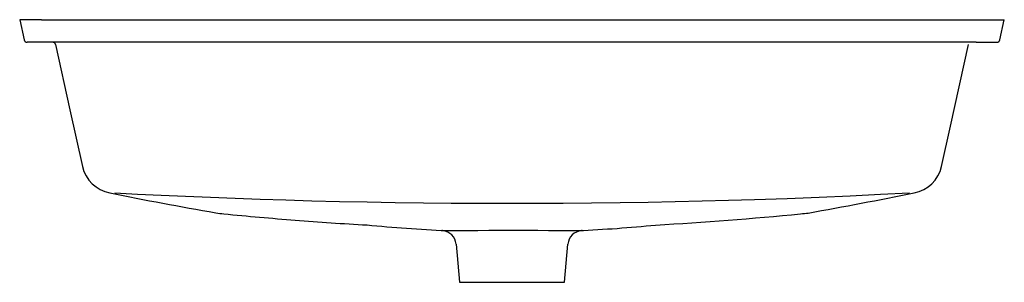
# Model space of a CAD drawing. Header units: millimetres. Extents: x 3971.313 to 3971.969, y 2123.291 to 2123.466.
import ezdxf

# ---------------------------------------------------------------- set-up
doc = ezdxf.new("R2010")
doc.units = ezdxf.units.MM
doc.layers.add('SANINDUSA', color=3, linetype='Continuous')

msp = doc.modelspace()

# ---------------------------------------------------------------- linework, layer by layer
at = {"layer": 'SANINDUSA'}
for p, q in [((3971.31344, 2123.46582), (3971.3164, 2123.45239)), ((3971.3279, 2123.46584), (3971.31351, 2123.46584)), ((3971.3279, 2123.46584), (3971.95449, 2123.46584)), ((3971.95449, 2123.46584), (3971.96891, 2123.46584)), ((3971.966, 2123.45239), (3971.96895, 2123.46582)), ((3971.33221, 2123.45084), (3971.31841, 2123.45084)), ((3971.95019, 2123.45084), (3971.33221, 2123.45084)), ((3971.95019, 2123.45084), (3971.964, 2123.45084)), ((3971.60398, 2123.3162), (3971.6062, 2123.29084)), ((3971.6762, 2123.29084), (3971.67842, 2123.31621)), ((3971.6062, 2123.29084), (3971.6412, 2123.29084)), ((3971.6412, 2123.29084), (3971.6762, 2123.29084))]:
    msp.add_line(p, q, dxfattribs=at)
at = {"layer": 'SANINDUSA', "flags": 128}
for points in [[(3971.33722, 2123.44926), (3971.34681, 2123.40581), (3971.35521, 2123.36807)], [(3971.92719, 2123.36807), (3971.93314, 2123.39479), (3971.94518, 2123.44926)], [(3971.90572, 2123.35022), (3971.88644, 2123.34925), (3971.86641, 2123.34831), (3971.8457, 2123.34741), (3971.82442, 2123.34658), (3971.80262, 2123.34583), (3971.78532, 2123.3453), (3971.76774, 2123.34483), (3971.74992, 2123.34442), (3971.73191, 2123.34407), (3971.71315, 2123.34378), (3971.69422, 2123.34355), (3971.67519, 2123.34339), (3971.65611, 2123.3433), (3971.63762, 2123.34328), (3971.61913, 2123.34333), (3971.60067, 2123.34344), (3971.58231, 2123.34361), (3971.56348, 2123.34386), (3971.54479, 2123.34418), (3971.52629, 2123.34456), (3971.50804, 2123.345), (3971.49069, 2123.34549), (3971.4736, 2123.34603), (3971.45682, 2123.34662), (3971.44038, 2123.34726), (3971.42383, 2123.34795), (3971.40767, 2123.34868), (3971.39194, 2123.34944), (3971.37667, 2123.35022)], [(3971.59466, 2123.32533), (3971.59456, 2123.32533), (3971.59566, 2123.32535), (3971.598, 2123.32538), (3971.60166, 2123.3254), (3971.60631, 2123.32543), (3971.6121, 2123.32546), (3971.61853, 2123.32548), (3971.62579, 2123.32551), (3971.63328, 2123.32552), (3971.6412, 2123.32553), (3971.64606, 2123.32553), (3971.65092, 2123.32552), (3971.65833, 2123.3255), (3971.66546, 2123.32548), (3971.67172, 2123.32545), (3971.67729, 2123.32542), (3971.6817, 2123.3254), (3971.68506, 2123.32537), (3971.68711, 2123.32535), (3971.6879, 2123.32533), (3971.68777, 2123.32533)]]:
    msp.add_lwpolyline(points, dxfattribs=at)
at = {"layer": 'SANINDUSA'}
for centre, radius, start, end in [((3971.31836, 2123.45284), 0.002, 192.98917, 270.02826), ((3971.33525, 2123.44884), 0.002, 11.86243, 89.92814), ((3971.96404, 2123.45284), 0.002, 269.97061, 346.99004), ((3971.37771, 2123.37305), 0.02303, 192.4765, 259.45527), ((3971.9047, 2123.37304), 0.02302, 280.52853, 347.53941), ((3971.98708, 2126.42734), 3.13753, 258.72224, 260.03116), ((3971.0884, 2127.49034), 4.22049, 280.23655, 281.21025), ((3971.4555, 2123.40644), 0.07022, 260.52029, 264.9847), ((3971.6666, 2125.52129), 2.19558, 264.32172, 265.5674), ((3971.64349, 2125.15562), 1.82922, 265.40117, 266.90315), ((3971.61054, 2125.58088), 2.2554, 273.20998, 275.66848), ((3971.82646, 2123.43026), 0.094, 274.18057, 277.31751), ((3971.65335, 2124.48234), 1.15839, 264.61663, 267.23205), ((3971.59404, 2123.31537), 0.00997, 4.86656, 84.45702), ((3971.68835, 2123.3154), 0.00994, 95.31329, 175.31492), ((3971.64282, 2124.27746), 0.9531, 272.56497, 275.6611)]:
    msp.add_arc(centre, radius, start, end, dxfattribs=at)

doc.saveas('drawing.dxf')
